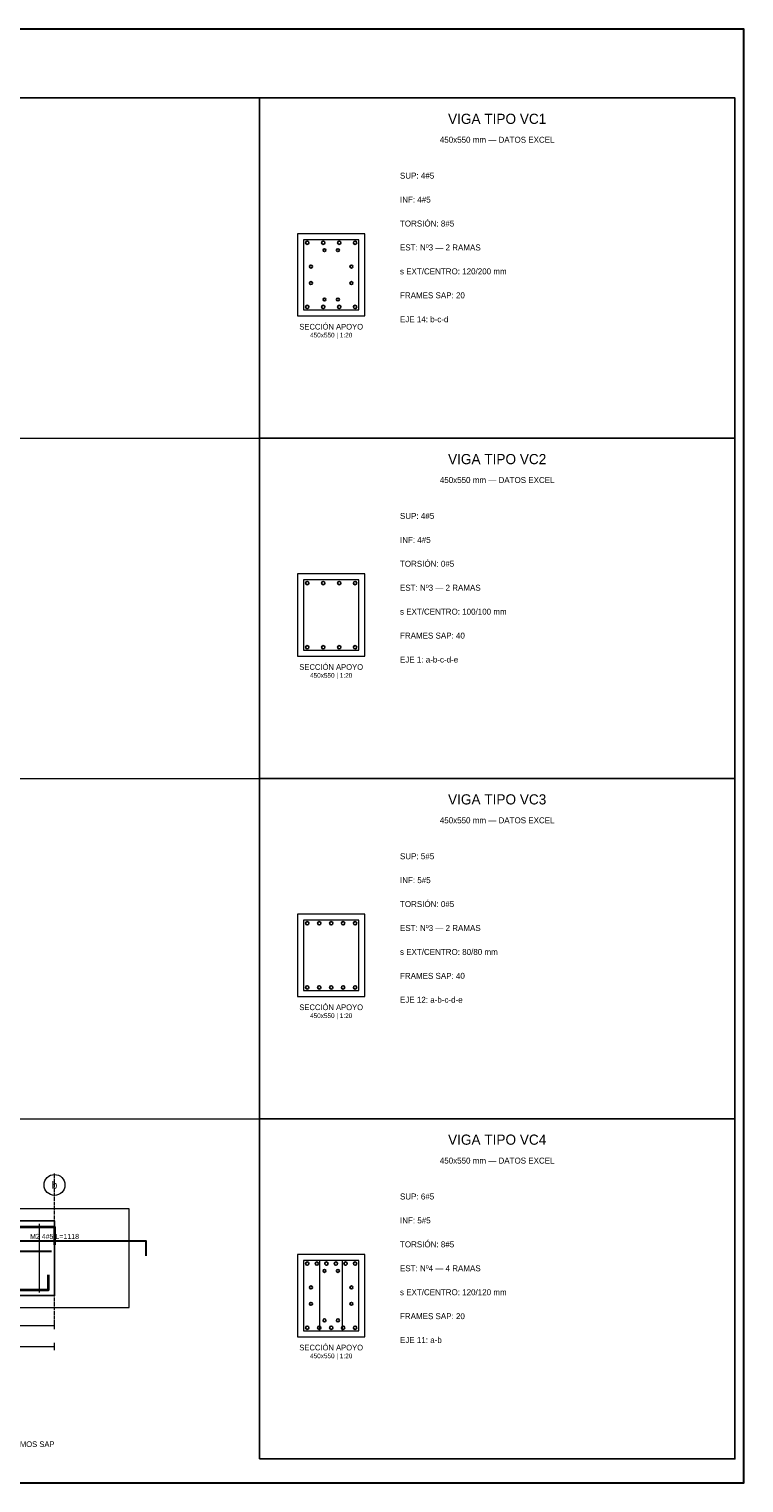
# Model space of a CAD drawing. Header units: millimetres. Extents: x 7 to 1432, y 7 to 493.
# Tile 5 of 10: x 461 to 700, y 7 to 493. Entities that reach past the tile are written whole.
import ezdxf
from ezdxf.enums import TextEntityAlignment as Align

# ---------------------------------------------------------------- set-up
doc = ezdxf.new("R2010")
doc.units = ezdxf.units.MM
doc.linetypes.add('DASHED', pattern=[1.524, 1.27, -0.254])
for name, color, linetype in [('ACERO_INF', 1, 'Continuous'), ('ACERO_SUP_APOYO', 5, 'Continuous'), ('ACERO_SUP_CONT', 4, 'Continuous'), ('ACERO_TORSION', 30, 'Continuous'), ('APOYOS', 9, 'Continuous'), ('CONTORNO', 7, 'Continuous'), ('COTAS', 3, 'Continuous'), ('EJES', 1, 'Continuous'), ('ESTRIBOS', 8, 'Continuous'), ('MARCO', 7, 'Continuous'), ('TEXTO', 7, 'Continuous')]:
    doc.layers.add(name, color=color, linetype=linetype)

msp = doc.modelspace()

# ---------------------------------------------------------------- linework, layer by layer
at = {"layer": 'ACERO_INF', "color": 1, "lineweight": 35}
msp.add_lwpolyline([(86.5, 76.6), (86.5, 71.6), (467.5, 71.6), (467.5, 76.6)], dxfattribs=at)
at = {"layer": 'ACERO_INF', "color": 1}
for centre in [(554, 400.13), (559.33, 400.13), (564.67, 400.13), (570, 400.13), (554, 286.38), (559.33, 286.38), (564.67, 286.38), (570, 286.38), (554, 172.63), (558, 172.63), (562, 172.63), (566, 172.63), (570, 172.63), (554, 58.88), (558, 58.88), (562, 58.88), (566, 58.88), (570, 58.88)]:
    msp.add_circle(centre, 0.55, dxfattribs=at)
at = {"layer": 'ACERO_SUP_APOYO', "color": 5, "lineweight": 30}
msp.add_lwpolyline([(373.25, 87.9), (500, 87.9), (500, 82.9)], dxfattribs=at)
at = {"layer": 'ACERO_SUP_CONT', "color": 4, "lineweight": 35}
msp.add_lwpolyline([(84.5, 86.6), (84.5, 92.6), (469.5, 92.6), (469.5, 86.6)], dxfattribs=at)
at = {"layer": 'ACERO_SUP_CONT', "color": 4}
for centre in [(554, 421.57), (559.33, 421.57), (564.67, 421.57), (570, 421.57), (554, 307.82), (559.33, 307.82), (564.67, 307.82), (570, 307.82), (554, 194.07), (558, 194.07), (562, 194.07), (566, 194.07), (570, 194.07), (554, 80.32), (557.2, 80.32), (560.4, 80.32), (563.6, 80.32), (566.8, 80.32), (570, 80.32)]:
    msp.add_circle(centre, 0.55, dxfattribs=at)
at = {"layer": 'ACERO_TORSION', "color": 30, "lineweight": 30}
msp.add_lwpolyline([(85.5, 84.5), (468.5, 84.5)], dxfattribs=at)
at = {"layer": 'ACERO_TORSION', "color": 30}
for centre in [(559.75, 419.1), (564.25, 419.1), (555.25, 413.6), (568.75, 413.6), (555.25, 408.1), (568.75, 408.1), (559.75, 402.6), (564.25, 402.6), (559.75, 77.85), (564.25, 77.85), (555.25, 72.35), (568.75, 72.35), (555.25, 66.85), (568.75, 66.85), (559.75, 61.35), (564.25, 61.35)]:
    msp.add_circle(centre, 0.48, dxfattribs=at)
at = {"layer": 'APOYOS', "color": 9, "lineweight": 15}
msp.add_lwpolyline([(444.5, 65.6), (494.5, 65.6), (494.5, 98.6), (444.5, 98.6)], close=True, dxfattribs=at)
at = {"layer": 'CONTORNO', "color": 7, "lineweight": 20}
for points in [[(550.75, 397.1), (573.25, 397.1), (573.25, 424.6), (550.75, 424.6)], [(550.75, 283.35), (573.25, 283.35), (573.25, 310.85), (550.75, 310.85)], [(550.75, 169.6), (573.25, 169.6), (573.25, 197.1), (550.75, 197.1)], [(550.75, 55.85), (573.25, 55.85), (573.25, 83.35), (550.75, 83.35)]]:
    msp.add_lwpolyline(points, close=True, dxfattribs=at)
at = {"layer": 'CONTORNO', "color": 7, "lineweight": 25}
msp.add_lwpolyline([(84.5, 69.6), (469.5, 69.6), (469.5, 94.6), (84.5, 94.6)], close=True, dxfattribs=at)
at = {"layer": 'COTAS', "color": 3, "lineweight": 13}
for p, q in [((84.5, 59.6), (469.5, 59.6)), ((469.5, 58.4), (469.5, 60.8)), ((469.5, 51.4), (469.5, 53.8)), ((84.5, 52.6), (469.5, 52.6))]:
    msp.add_line(p, q, dxfattribs=at)
at = {"layer": 'EJES', "color": 1, "linetype": 'DASHED', "lineweight": 9}
msp.add_line((469.5, 58.6), (469.5, 110.6), dxfattribs=at)
at = {"layer": 'EJES', "color": 1, "lineweight": 18}
msp.add_circle((469.5, 106.6), 3.5, dxfattribs=at)
at = {"layer": 'ESTRIBOS', "color": 8, "lineweight": 9}
msp.add_line((464.5, 70.6), (464.5, 93.6), dxfattribs=at)
at = {"layer": 'ESTRIBOS', "color": 8, "lineweight": 13}
for p, q in [((558.25, 57.85), (558.25, 81.35)), ((565.75, 57.85), (565.75, 81.35))]:
    msp.add_line(p, q, dxfattribs=at)
at = {"layer": 'ESTRIBOS', "color": 8, "lineweight": 18}
for points in [[(552.75, 399.1), (571.25, 399.1), (571.25, 422.6), (552.75, 422.6)], [(552.75, 285.35), (571.25, 285.35), (571.25, 308.85), (552.75, 308.85)], [(552.75, 171.6), (571.25, 171.6), (571.25, 195.1), (552.75, 195.1)], [(552.75, 57.85), (571.25, 57.85), (571.25, 81.35), (552.75, 81.35)]]:
    msp.add_lwpolyline(points, close=True, dxfattribs=at)
at = {"layer": 'MARCO', "color": 7, "lineweight": 25}
msp.add_line((10, 470), (697, 470), dxfattribs=at)
at = {"layer": 'MARCO', "color": 8, "lineweight": 13}
for p, q in [((10, 356.25), (697, 356.25)), ((10, 242.5), (697, 242.5)), ((10, 128.75), (697, 128.75))]:
    msp.add_line(p, q, dxfattribs=at)
at = {"layer": 'MARCO', "color": 7, "lineweight": 30}
msp.add_lwpolyline([(7, 7), (700, 7), (700, 493), (7, 493)], close=True, dxfattribs=at)
at = {"layer": 'MARCO', "color": 7, "lineweight": 25}
for points in [[(538, 356.25), (697, 356.25), (697, 470), (538, 470)], [(538, 242.5), (697, 242.5), (697, 356.25), (538, 356.25)], [(538, 128.75), (697, 128.75), (697, 242.5), (538, 242.5)], [(538, 15), (697, 15), (697, 128.75), (538, 128.75)]]:
    msp.add_lwpolyline(points, close=True, dxfattribs=at)

# ---------------------------------------------------------------- texts
at = {"layer": 'ACERO_SUP_APOYO', "color": 5}
msp.add_text('M2 4#5 L=1118', height=1.7, dxfattribs=at).set_placement((469.5, 89.4), align=Align.MIDDLE_CENTER)
at = {"layer": 'EJES', "color": 1}
msp.add_text('b', height=2.5, dxfattribs=at).set_placement((469.5, 106.6), align=Align.MIDDLE_CENTER)
at = {"layer": 'TEXTO', "color": 7}
for s, height, p in [('VIGA TIPO VC1', 3.4, (617.5, 463)), ('450x550 mm — DATOS EXCEL', 2, (617.5, 456)), ('SECCIÓN APOYO', 1.9, (562, 393.5)), ('450x550 | 1:20', 1.55, (562, 390.7)), ('VIGA TIPO VC2', 3.4, (617.5, 349.25)), ('450x550 mm — DATOS EXCEL', 2, (617.5, 342.25)), ('SECCIÓN APOYO', 1.9, (562, 279.75)), ('450x550 | 1:20', 1.55, (562, 276.95)), ('VIGA TIPO VC3', 3.4, (617.5, 235.5)), ('450x550 mm — DATOS EXCEL', 2, (617.5, 228.5)), ('SECCIÓN APOYO', 1.9, (562, 166)), ('450x550 | 1:20', 1.55, (562, 163.2)), ('VIGA TIPO VC4', 3.4, (617.5, 121.75)), ('450x550 mm — DATOS EXCEL', 2, (617.5, 114.75)), ('SECCIÓN APOYO', 1.9, (562, 52.25)), ('450x550 | 1:20', 1.55, (562, 49.45))]:
    msp.add_text(s, height=height, dxfattribs=at).set_placement(p, align=Align.MIDDLE_CENTER)
at = {"layer": 'TEXTO'}
for s, p in [('SUP: 4#5', (585, 443)), ('INF: 4#5', (585, 435)), ('TORSIÓN: 8#5', (585, 427)), ('EST: Nº3 — 2 RAMAS', (585, 419)), ('s EXT/CENTRO: 120/200 mm', (585, 411)), ('FRAMES SAP: 20', (585, 403)), ('EJE 14: b-c-d', (585, 395)), ('SUP: 4#5', (585, 329.25)), ('INF: 4#5', (585, 321.25)), ('TORSIÓN: 0#5', (585, 313.25)), ('EST: Nº3 — 2 RAMAS', (585, 305.25)), ('s EXT/CENTRO: 100/100 mm', (585, 297.25)), ('FRAMES SAP: 40', (585, 289.25)), ('EJE 1: a-b-c-d-e', (585, 281.25)), ('SUP: 5#5', (585, 215.5)), ('INF: 5#5', (585, 207.5)), ('TORSIÓN: 0#5', (585, 199.5)), ('EST: Nº3 — 2 RAMAS', (585, 191.5)), ('s EXT/CENTRO: 80/80 mm', (585, 183.5)), ('FRAMES SAP: 40', (585, 175.5)), ('EJE 12: a-b-c-d-e', (585, 167.5)), ('SUP: 6#5', (585, 101.75)), ('INF: 5#5', (585, 93.75)), ('TORSIÓN: 8#5', (585, 85.75)), ('EST: Nº4 — 4 RAMAS', (585, 77.75)), ('s EXT/CENTRO: 120/120 mm', (585, 69.75)), ('FRAMES SAP: 20', (585, 61.75)), ('EJE 11: a-b', (585, 53.75))]:
    msp.add_text(s, height=2, dxfattribs=at).set_placement(p)
at = {"layer": 'TEXTO', "color": 7}
msp.add_text('ESC. H 1:10 | V 1:22 | EJES Y TRAMOS SAP', height=1.9, dxfattribs=at).set_placement((469.5, 19), align=Align.RIGHT)

doc.saveas('drawing.dxf')
